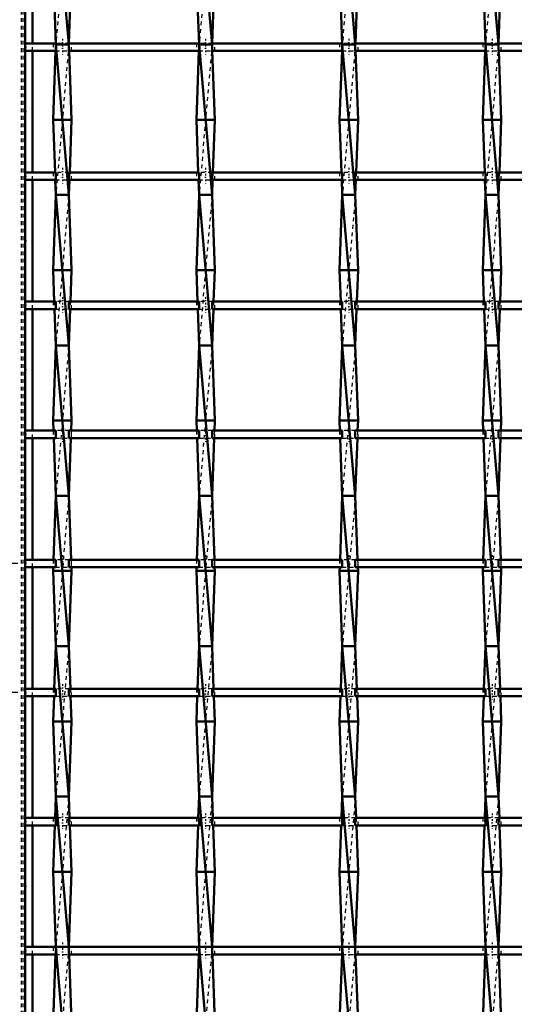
# Model space of a CAD drawing. Header units: millimetres. Extents: x -796 to 551, y -500 to 878.
# Tile 5 of 21: x -449 to -318, y -117 to 145. Entities that reach past the tile are written whole.
import ezdxf

# ---------------------------------------------------------------- set-up
doc = ezdxf.new("R2010")
doc.units = ezdxf.units.MM
doc.linetypes.add('Center', pattern=[1.5, 0.45, -0.5, 0.05, -0.5])
doc.linetypes.add('Dashed', pattern=[2, 1, -1])
for name, color, linetype, lineweight in [('2d ConnectionPoints', 7, 'Continuous', 50), ('AM_0', 7, 'Continuous', 50), ('AM_5', 3, 'Continuous', 25), ('AM_7', 7, 'Center', 25), ('AM_9', 6, 'Dashed', 25)]:
    doc.layers.add(name, color=color, linetype=linetype, lineweight=lineweight)
doc.dimstyles.new('ISO-25', dxfattribs={"dimtxt": 2.5, "dimasz": 2.5, "dimexe": 1.25, "dimexo": 0.625, "dimtad": 1, "dimtxsty": 'Standard', "dimcen": 2.5, "dimadec": 0, "dimazin": 0, "dimtfac": 1, "dimtmove": 0, "dimatfit": 3, "dimfxl": 1, "dimarcsym": 0})

# ---------------------------------------------------------------- blocks, each defined once
blk = doc.blocks.new('3_8jdejsm52g9615kl5ly75rf4p________0_in_LSSP2303438211900100035010_4')
at = {"layer": 'AM_0'}
for p, q in [((-439.88, 178), (-436.42, 138)), ((-440.6, 158), (-439.88, 138)), ((-435.7, 158), (-436.41, 138.32)), ((-439.94, 136.32), (-440.6, 118)), ((-436.42, 138), (-439.88, 138)), ((-439.88, 138), (-436.42, 98)), ((-436.36, 136.32), (-435.7, 118)), ((-440.6, 118), (-440.1, 103.99)), ((-435.7, 118), (-440.6, 118)), ((-435.7, 118), (-436.2, 103.99)), ((-440.03, 101.99), (-439.88, 98)), ((-436.27, 101.99), (-436.42, 98)), ((-439.88, 98), (-440.6, 78)), ((-436.42, 98), (-439.88, 98)), ((-439.88, 98), (-436.42, 58)), ((-436.42, 98), (-435.7, 78)), ((-440.6, 78), (-440.3, 69.66)), ((-435.7, 78), (-440.6, 78)), ((-435.7, 78), (-436, 69.66)), ((-440.23, 67.66), (-439.88, 58)), ((-436.07, 67.66), (-436.42, 58)), ((-439.88, 58), (-440.6, 38)), ((-439.88, 58), (-436.42, 18)), ((-436.42, 58), (-439.88, 58)), ((-436.42, 58), (-435.7, 38)), ((-440.6, 38), (-440.5, 35.33)), ((-435.7, 38), (-440.6, 38)), ((-435.7, 38), (-435.8, 35.33)), ((-440.43, 33.33), (-439.88, 18)), ((-435.87, 33.33), (-436.42, 18)), ((-439.88, 18), (-440.49, 1)), ((-436.42, 18), (-439.88, 18)), ((-439.88, 18), (-436.42, -22)), ((-436.42, 18), (-435.81, 1)), ((-440.56, -1), (-440.6, -2)), ((-435.7, -2), (-440.6, -2)), ((-440.6, -2), (-439.88, -22)), ((-435.7, -2), (-436.42, -22)), ((-435.74, -1), (-435.7, -2)), ((-439.88, -22), (-440.29, -33.33)), ((-436.42, -22), (-439.88, -22)), ((-439.88, -22), (-436.42, -62)), ((-436.42, -22), (-436.01, -33.33)), ((-440.36, -35.33), (-440.6, -42)), ((-435.94, -35.33), (-435.7, -42)), ((-440.6, -42), (-439.88, -62)), ((-435.7, -42), (-440.6, -42)), ((-435.7, -42), (-436.42, -62)), ((-439.88, -62), (-440.09, -67.66)), ((-439.88, -62), (-436.42, -102)), ((-436.42, -62), (-439.88, -62)), ((-436.42, -62), (-436.21, -67.66)), ((-440.16, -69.66), (-440.6, -82)), ((-436.14, -69.66), (-435.7, -82)), ((-440.6, -82), (-439.88, -102)), ((-435.7, -82), (-440.6, -82)), ((-435.7, -82), (-436.42, -101.99)), ((-439.88, -101.99), (-436.42, -142)), ((-436.42, -102), (-439.88, -102)), ((-439.95, -103.99), (-440.6, -122)), ((-436.35, -103.99), (-435.7, -122))]:
    blk.add_line(p, q, dxfattribs=at)
at = {"layer": 'AM_9'}
for p, q in [((-436.42, 178), (-439.88, 138)), ((-439.88, 138), (-439.94, 136.32)), ((-436.42, 138), (-439.88, 98)), ((-436.41, 138.32), (-436.42, 138)), ((-436.42, 138), (-436.36, 136.32)), ((-440.1, 103.99), (-440.03, 101.99)), ((-436.2, 103.99), (-436.27, 101.99)), ((-436.42, 98), (-439.88, 58)), ((-440.3, 69.66), (-440.23, 67.66)), ((-436, 69.66), (-436.07, 67.66)), ((-436.42, 58), (-439.88, 18)), ((-440.5, 35.33), (-440.43, 33.33)), ((-435.8, 35.33), (-435.87, 33.33)), ((-436.42, 18), (-439.88, -22)), ((-440.49, 1), (-440.56, -1)), ((-435.81, 1), (-435.74, -1)), ((-436.42, -22), (-439.88, -62)), ((-440.29, -33.33), (-440.36, -35.33)), ((-436.01, -33.33), (-435.94, -35.33)), ((-436.42, -62), (-439.88, -102)), ((-440.09, -67.66), (-440.16, -69.66)), ((-436.21, -67.66), (-436.14, -69.66)), ((-439.88, -101.99), (-439.95, -103.99)), ((-436.42, -102), (-439.88, -142)), ((-436.42, -101.99), (-436.42, -102)), ((-436.42, -102), (-436.35, -103.99))]:
    blk.add_line(p, q, dxfattribs=at)
blk = doc.blocks.new('4_dcpkgafhj36kax7x0ks3xwd0w________0_in_LSSP2303438211900100035010_4')
at = {"layer": 'AM_0'}
for p, q in [((-401.78, 178), (-398.32, 138)), ((-402.5, 158), (-401.78, 138)), ((-397.6, 158), (-398.31, 138.32)), ((-401.84, 136.32), (-402.5, 118)), ((-401.78, 138), (-398.32, 98)), ((-398.32, 138), (-401.78, 138)), ((-398.26, 136.32), (-397.6, 118)), ((-402.5, 118), (-402, 103.99)), ((-397.6, 118), (-402.5, 118)), ((-397.6, 118), (-398.1, 103.99)), ((-401.93, 101.99), (-401.78, 98)), ((-398.17, 101.99), (-398.32, 98)), ((-401.78, 98), (-402.5, 78)), ((-398.32, 98), (-401.78, 98)), ((-401.78, 98), (-398.32, 58)), ((-398.32, 98), (-397.6, 78)), ((-402.5, 78), (-402.2, 69.66)), ((-397.6, 78), (-402.5, 78)), ((-397.6, 78), (-397.9, 69.66)), ((-402.13, 67.66), (-401.78, 58)), ((-397.97, 67.66), (-398.32, 58)), ((-401.78, 58), (-402.5, 38)), ((-401.78, 58), (-398.32, 18)), ((-398.32, 58), (-401.78, 58)), ((-398.32, 58), (-397.6, 38)), ((-397.6, 38), (-402.5, 38)), ((-402.5, 38), (-402.4, 35.33)), ((-397.6, 38), (-397.7, 35.33)), ((-402.33, 33.33), (-401.78, 18)), ((-397.77, 33.33), (-398.32, 18)), ((-401.78, 18), (-402.39, 1)), ((-401.78, 18), (-398.32, -22)), ((-398.32, 18), (-401.78, 18)), ((-398.32, 18), (-397.71, 1)), ((-402.46, -1), (-402.5, -2)), ((-397.6, -2), (-402.5, -2)), ((-402.5, -2), (-401.78, -22)), ((-397.6, -2), (-398.32, -22)), ((-397.64, -1), (-397.6, -2)), ((-401.78, -22), (-402.19, -33.33)), ((-398.32, -22), (-401.78, -22)), ((-401.78, -22), (-398.32, -62)), ((-398.32, -22), (-397.91, -33.33)), ((-402.26, -35.33), (-402.5, -42)), ((-397.84, -35.33), (-397.6, -42)), ((-402.5, -42), (-401.78, -62)), ((-397.6, -42), (-402.5, -42)), ((-397.6, -42), (-398.32, -62)), ((-401.78, -62), (-401.99, -67.66)), ((-401.78, -62), (-398.32, -102)), ((-398.32, -62), (-401.78, -62)), ((-398.32, -62), (-398.11, -67.66)), ((-402.06, -69.66), (-402.5, -82)), ((-398.04, -69.66), (-397.6, -82)), ((-402.5, -82), (-401.78, -102)), ((-397.6, -82), (-402.5, -82)), ((-397.6, -82), (-398.32, -101.99)), ((-401.78, -102), (-398.32, -142)), ((-398.32, -102), (-401.78, -102)), ((-401.85, -103.99), (-402.5, -122)), ((-398.25, -103.99), (-397.6, -122))]:
    blk.add_line(p, q, dxfattribs=at)
at = {"layer": 'AM_9'}
for p, q in [((-398.32, 178), (-401.78, 138)), ((-401.78, 138), (-401.84, 136.32)), ((-398.32, 138), (-401.78, 98)), ((-398.31, 138.32), (-398.32, 138)), ((-398.32, 138), (-398.26, 136.32)), ((-402, 103.99), (-401.93, 101.99)), ((-398.1, 103.99), (-398.17, 101.99)), ((-398.32, 98), (-401.78, 58)), ((-402.2, 69.66), (-402.13, 67.66)), ((-397.9, 69.66), (-397.97, 67.66)), ((-398.32, 58), (-401.78, 18)), ((-402.4, 35.33), (-402.33, 33.33)), ((-397.7, 35.33), (-397.77, 33.33)), ((-398.32, 18), (-401.78, -22)), ((-402.39, 1), (-402.46, -1)), ((-397.71, 1), (-397.64, -1)), ((-398.32, -22), (-401.78, -62)), ((-402.19, -33.33), (-402.26, -35.33)), ((-397.91, -33.33), (-397.84, -35.33)), ((-398.32, -62), (-401.78, -102)), ((-401.99, -67.66), (-402.06, -69.66)), ((-398.11, -67.66), (-398.04, -69.66)), ((-401.78, -102), (-401.85, -103.99)), ((-398.32, -102), (-401.78, -142)), ((-398.32, -101.99), (-398.32, -102)), ((-398.32, -102), (-398.25, -103.99))]:
    blk.add_line(p, q, dxfattribs=at)
blk = doc.blocks.new('5_rvnbnyqokekzyzpi90rt1ocik________0_in_LSSP2303438211900100035010_4')
at = {"layer": 'AM_0'}
for p, q in [((-363.68, 178), (-360.22, 138)), ((-364.4, 158), (-363.68, 138)), ((-359.5, 158), (-360.21, 138.32)), ((-363.74, 136.32), (-364.4, 118)), ((-363.68, 138), (-360.22, 98)), ((-360.22, 138), (-363.68, 138)), ((-360.16, 136.32), (-359.5, 118)), ((-364.4, 118), (-363.9, 103.99)), ((-359.5, 118), (-364.4, 118)), ((-359.5, 118), (-360, 103.99)), ((-363.83, 101.99), (-363.68, 98)), ((-360.07, 101.99), (-360.22, 98)), ((-363.68, 98), (-364.4, 78)), ((-360.22, 98), (-363.68, 98)), ((-363.68, 98), (-360.22, 58)), ((-360.22, 98), (-359.5, 78)), ((-359.5, 78), (-364.4, 78)), ((-364.4, 78), (-364.1, 69.66)), ((-359.5, 78), (-359.8, 69.66)), ((-364.03, 67.66), (-363.68, 58)), ((-359.87, 67.66), (-360.22, 58)), ((-363.68, 58), (-364.4, 38)), ((-360.22, 58), (-363.68, 58)), ((-363.68, 58), (-360.22, 18)), ((-360.22, 58), (-359.5, 38)), ((-359.5, 38), (-364.4, 38)), ((-364.4, 38), (-364.3, 35.33)), ((-359.5, 38), (-359.6, 35.33)), ((-364.23, 33.33), (-363.68, 18)), ((-359.67, 33.33), (-360.22, 18)), ((-363.68, 18), (-364.29, 1)), ((-363.68, 18), (-360.22, -22)), ((-360.22, 18), (-363.68, 18)), ((-360.22, 18), (-359.61, 1)), ((-364.36, -1), (-364.4, -2)), ((-359.5, -2), (-364.4, -2)), ((-364.4, -2), (-363.68, -22)), ((-359.5, -2), (-360.22, -22)), ((-359.54, -1), (-359.5, -2)), ((-363.68, -22), (-364.09, -33.33)), ((-360.22, -22), (-363.68, -22)), ((-363.68, -22), (-360.22, -62)), ((-360.22, -22), (-359.81, -33.33)), ((-364.16, -35.33), (-364.4, -42)), ((-359.74, -35.33), (-359.5, -42)), ((-364.4, -42), (-363.68, -62)), ((-359.5, -42), (-364.4, -42)), ((-359.5, -42), (-360.22, -62)), ((-363.68, -62), (-363.89, -67.66)), ((-363.68, -62), (-360.22, -102)), ((-360.22, -62), (-363.68, -62)), ((-360.22, -62), (-360.01, -67.66)), ((-363.96, -69.66), (-364.4, -82)), ((-359.94, -69.66), (-359.5, -82)), ((-359.5, -82), (-364.4, -82)), ((-364.4, -82), (-363.68, -102)), ((-359.5, -82), (-360.22, -101.99)), ((-363.68, -102), (-360.22, -142)), ((-360.22, -102), (-363.68, -102)), ((-363.75, -103.99), (-364.4, -122)), ((-360.15, -103.99), (-359.5, -122))]:
    blk.add_line(p, q, dxfattribs=at)
at = {"layer": 'AM_9'}
for p, q in [((-360.22, 178), (-363.68, 138)), ((-363.68, 138), (-363.74, 136.32)), ((-360.22, 138), (-363.68, 98)), ((-360.21, 138.32), (-360.22, 138)), ((-360.22, 138), (-360.16, 136.32)), ((-363.9, 103.99), (-363.83, 101.99)), ((-360, 103.99), (-360.07, 101.99)), ((-360.22, 98), (-363.68, 58)), ((-364.1, 69.66), (-364.03, 67.66)), ((-359.8, 69.66), (-359.87, 67.66)), ((-360.22, 58), (-363.68, 18)), ((-364.3, 35.33), (-364.23, 33.33)), ((-359.6, 35.33), (-359.67, 33.33)), ((-360.22, 18), (-363.68, -22)), ((-364.29, 1), (-364.36, -1)), ((-359.61, 1), (-359.54, -1)), ((-360.22, -22), (-363.68, -62)), ((-364.09, -33.33), (-364.16, -35.33)), ((-359.81, -33.33), (-359.74, -35.33)), ((-360.22, -62), (-363.68, -102)), ((-363.89, -67.66), (-363.96, -69.66)), ((-360.01, -67.66), (-359.94, -69.66)), ((-363.68, -102), (-363.75, -103.99)), ((-360.22, -102), (-363.68, -142)), ((-360.22, -101.99), (-360.22, -102)), ((-360.22, -102), (-360.15, -103.99))]:
    blk.add_line(p, q, dxfattribs=at)
blk = doc.blocks.new('6_2ymrbvl5xlm0zqnermw9k2z6b________0_in_LSSP2303438211900100035010_4')
at = {"layer": 'AM_0'}
for p, q in [((-325.58, 178), (-322.12, 138)), ((-326.3, 158), (-325.58, 138)), ((-321.4, 158), (-322.11, 138.32)), ((-325.64, 136.32), (-326.3, 118)), ((-325.58, 138), (-322.12, 98)), ((-322.12, 138), (-325.58, 138)), ((-322.06, 136.32), (-321.4, 118)), ((-321.4, 118), (-326.3, 118)), ((-326.3, 118), (-325.8, 103.99)), ((-321.4, 118), (-321.9, 103.99)), ((-325.73, 101.99), (-325.58, 98)), ((-321.97, 101.99), (-322.12, 98)), ((-325.58, 98), (-326.3, 78)), ((-325.58, 98), (-322.12, 58)), ((-322.12, 98), (-325.58, 98)), ((-322.12, 98), (-321.4, 78)), ((-321.4, 78), (-326.3, 78)), ((-326.3, 78), (-326, 69.66)), ((-321.4, 78), (-321.7, 69.66)), ((-325.93, 67.66), (-325.58, 58)), ((-321.77, 67.66), (-322.12, 58)), ((-325.58, 58), (-326.3, 38)), ((-322.12, 58), (-325.58, 58)), ((-325.58, 58), (-322.12, 18)), ((-322.12, 58), (-321.4, 38)), ((-321.4, 38), (-326.3, 38)), ((-326.3, 38), (-326.2, 35.33)), ((-321.4, 38), (-321.5, 35.33)), ((-326.13, 33.33), (-325.58, 18)), ((-321.57, 33.33), (-322.12, 18)), ((-325.58, 18), (-326.19, 1)), ((-325.58, 18), (-322.12, -22)), ((-322.12, 18), (-325.58, 18)), ((-322.12, 18), (-321.51, 1)), ((-326.26, -1), (-326.3, -2)), ((-321.4, -2), (-326.3, -2)), ((-326.3, -2), (-325.58, -22)), ((-321.4, -2), (-322.12, -22)), ((-321.44, -1), (-321.4, -2)), ((-325.58, -22), (-325.99, -33.33)), ((-325.58, -22), (-322.12, -62)), ((-322.12, -22), (-325.58, -22)), ((-322.12, -22), (-321.71, -33.33)), ((-326.06, -35.33), (-326.3, -42)), ((-321.64, -35.33), (-321.4, -42)), ((-321.4, -42), (-326.3, -42)), ((-326.3, -42), (-325.58, -62)), ((-321.4, -42), (-322.12, -62)), ((-325.58, -62), (-325.79, -67.66)), ((-325.58, -62), (-322.12, -102)), ((-322.12, -62), (-325.58, -62)), ((-322.12, -62), (-321.91, -67.66)), ((-325.86, -69.66), (-326.3, -82)), ((-321.84, -69.66), (-321.4, -82)), ((-326.3, -82), (-325.58, -102)), ((-321.4, -82), (-326.3, -82)), ((-321.4, -82), (-322.12, -101.99)), ((-325.58, -102), (-322.12, -142)), ((-322.12, -102), (-325.58, -102)), ((-325.65, -103.99), (-326.3, -122)), ((-322.05, -103.99), (-321.4, -122))]:
    blk.add_line(p, q, dxfattribs=at)
at = {"layer": 'AM_9'}
for p, q in [((-322.12, 178), (-325.58, 138)), ((-325.58, 138), (-325.64, 136.32)), ((-322.12, 138), (-325.58, 98)), ((-322.11, 138.32), (-322.12, 138)), ((-322.12, 138), (-322.06, 136.32)), ((-325.8, 103.99), (-325.73, 101.99)), ((-321.9, 103.99), (-321.97, 101.99)), ((-322.12, 98), (-325.58, 58)), ((-326, 69.66), (-325.93, 67.66)), ((-321.7, 69.66), (-321.77, 67.66)), ((-322.12, 58), (-325.58, 18)), ((-326.2, 35.33), (-326.13, 33.33)), ((-321.5, 35.33), (-321.57, 33.33)), ((-322.12, 18), (-325.58, -22)), ((-326.19, 1), (-326.26, -1)), ((-321.51, 1), (-321.44, -1)), ((-322.12, -22), (-325.58, -62)), ((-325.99, -33.33), (-326.06, -35.33)), ((-321.71, -33.33), (-321.64, -35.33)), ((-322.12, -62), (-325.58, -102)), ((-325.79, -67.66), (-325.86, -69.66)), ((-321.91, -67.66), (-321.84, -69.66)), ((-325.58, -102), (-325.65, -103.99)), ((-322.12, -102), (-325.58, -142)), ((-322.12, -101.99), (-322.12, -102)), ((-322.12, -102), (-322.05, -103.99))]:
    blk.add_line(p, q, dxfattribs=at)
blk = doc.blocks.new('39_ptw5drsbfjro4c66n77ce3ouj________0_in_LSSP2303438211900100035010_4')
at = {"layer": 'AM_0'}
for p, q in [((-439.88, -101.99), (-448, -101.99)), ((-448, -101.99), (-448, -103.99)), ((-439.88, -101.99), (-439.88, -103.99)), ((-401.78, -101.99), (-436.42, -101.99)), ((-436.42, -103.99), (-436.42, -101.99)), ((-401.78, -101.99), (-401.78, -103.99)), ((-363.68, -101.99), (-398.32, -101.99)), ((-398.32, -103.99), (-398.32, -101.99)), ((-363.68, -101.99), (-363.68, -103.99)), ((-325.58, -101.99), (-360.22, -101.99)), ((-360.22, -103.99), (-360.22, -101.99)), ((-325.58, -101.99), (-325.58, -103.99)), ((-287.48, -101.99), (-322.12, -101.99)), ((-322.12, -103.99), (-322.12, -101.99)), ((-439.88, -103.99), (-448, -103.99)), ((-401.78, -103.99), (-436.42, -103.99)), ((-363.68, -103.99), (-398.32, -103.99)), ((-325.58, -103.99), (-360.22, -103.99)), ((-287.48, -103.99), (-322.12, -103.99))]:
    blk.add_line(p, q, dxfattribs=at)
at = {"layer": 'AM_7'}
for p, q in [((-438.15, -100.79), (-438.15, -105.19)), ((-400.05, -100.79), (-400.05, -105.19)), ((-361.95, -100.79), (-361.95, -105.19)), ((-323.85, -100.79), (-323.85, -105.19))]:
    blk.add_line(p, q, dxfattribs=at)
at = {"layer": 'AM_9'}
for p, q in [((-440.6, -101.99), (-440.6, -103.99)), ((-436.42, -101.99), (-439.88, -101.99)), ((-435.7, -103.99), (-435.7, -101.99)), ((-402.5, -101.99), (-402.5, -103.99)), ((-398.32, -101.99), (-401.78, -101.99)), ((-397.6, -103.99), (-397.6, -101.99)), ((-364.4, -101.99), (-364.4, -103.99)), ((-360.22, -101.99), (-363.68, -101.99)), ((-359.5, -103.99), (-359.5, -101.99)), ((-326.3, -101.99), (-326.3, -103.99)), ((-322.12, -101.99), (-325.58, -101.99)), ((-321.4, -103.99), (-321.4, -101.99)), ((-439.88, -103.99), (-436.42, -103.99)), ((-401.78, -103.99), (-398.32, -103.99)), ((-363.68, -103.99), (-360.22, -103.99)), ((-325.58, -103.99), (-322.12, -103.99))]:
    blk.add_line(p, q, dxfattribs=at)
blk = doc.blocks.new('40_gvkijvi82iw4tz45smibr00xq________0_in_LSSP2303438211900100035010_4')
at = {"layer": 'AM_0'}
for p, q in [((-439.88, -67.66), (-448, -67.66)), ((-448, -67.66), (-448, -69.66)), ((-439.88, -67.66), (-439.88, -69.66)), ((-401.78, -67.66), (-436.42, -67.66)), ((-436.42, -69.66), (-436.42, -67.66)), ((-401.78, -67.66), (-401.78, -69.66)), ((-398.32, -69.66), (-398.32, -67.66)), ((-363.68, -67.66), (-398.32, -67.66)), ((-363.68, -67.66), (-363.68, -69.66)), ((-325.58, -67.66), (-360.22, -67.66)), ((-360.22, -69.66), (-360.22, -67.66)), ((-325.58, -67.66), (-325.58, -69.66)), ((-322.12, -69.66), (-322.12, -67.66)), ((-287.48, -67.66), (-322.12, -67.66)), ((-439.88, -69.66), (-448, -69.66)), ((-401.78, -69.66), (-436.42, -69.66)), ((-363.68, -69.66), (-398.32, -69.66)), ((-325.58, -69.66), (-360.22, -69.66)), ((-287.48, -69.66), (-322.12, -69.66))]:
    blk.add_line(p, q, dxfattribs=at)
at = {"layer": 'AM_7'}
for p, q in [((-438.15, -66.46), (-438.15, -70.86)), ((-400.05, -66.46), (-400.05, -70.86)), ((-361.95, -66.46), (-361.95, -70.86)), ((-323.85, -66.46), (-323.85, -70.86))]:
    blk.add_line(p, q, dxfattribs=at)
at = {"layer": 'AM_9'}
for p, q in [((-440.6, -67.66), (-440.6, -69.66)), ((-436.42, -67.66), (-439.88, -67.66)), ((-435.7, -69.66), (-435.7, -67.66)), ((-402.5, -67.66), (-402.5, -69.66)), ((-398.32, -67.66), (-401.78, -67.66)), ((-397.6, -69.66), (-397.6, -67.66)), ((-364.4, -67.66), (-364.4, -69.66)), ((-360.22, -67.66), (-363.68, -67.66)), ((-359.5, -69.66), (-359.5, -67.66)), ((-326.3, -67.66), (-326.3, -69.66)), ((-322.12, -67.66), (-325.58, -67.66)), ((-321.4, -69.66), (-321.4, -67.66)), ((-439.88, -69.66), (-436.42, -69.66)), ((-401.78, -69.66), (-398.32, -69.66)), ((-363.68, -69.66), (-360.22, -69.66)), ((-325.58, -69.66), (-322.12, -69.66))]:
    blk.add_line(p, q, dxfattribs=at)
blk = doc.blocks.new('41_u8jwjjkvm3clsqj5rd37l8l0f________0_in_LSSP2303438211900100035010_4')
at = {"layer": 'AM_0'}
for p, q in [((-439.88, -33.33), (-448, -33.33)), ((-448, -33.33), (-448, -35.33)), ((-439.88, -33.33), (-439.88, -35.33)), ((-401.78, -33.33), (-436.42, -33.33)), ((-436.42, -35.33), (-436.42, -33.33)), ((-401.78, -33.33), (-401.78, -35.33)), ((-363.68, -33.33), (-398.32, -33.33)), ((-398.32, -35.33), (-398.32, -33.33)), ((-363.68, -33.33), (-363.68, -35.33)), ((-325.58, -33.33), (-360.22, -33.33)), ((-360.22, -35.33), (-360.22, -33.33)), ((-325.58, -33.33), (-325.58, -35.33)), ((-287.48, -33.33), (-322.12, -33.33)), ((-322.12, -35.33), (-322.12, -33.33)), ((-439.88, -35.33), (-448, -35.33)), ((-401.78, -35.33), (-436.42, -35.33)), ((-363.68, -35.33), (-398.32, -35.33)), ((-325.58, -35.33), (-360.22, -35.33)), ((-287.48, -35.33), (-322.12, -35.33))]:
    blk.add_line(p, q, dxfattribs=at)
at = {"layer": 'AM_7'}
for p, q in [((-438.15, -32.13), (-438.15, -36.53)), ((-400.05, -32.13), (-400.05, -36.53)), ((-361.95, -32.13), (-361.95, -36.53)), ((-323.85, -32.13), (-323.85, -36.53))]:
    blk.add_line(p, q, dxfattribs=at)
at = {"layer": 'AM_9'}
for p, q in [((-440.6, -33.33), (-440.6, -35.33)), ((-436.42, -33.33), (-439.88, -33.33)), ((-435.7, -35.33), (-435.7, -33.33)), ((-402.5, -33.33), (-402.5, -35.33)), ((-398.32, -33.33), (-401.78, -33.33)), ((-397.6, -35.33), (-397.6, -33.33)), ((-364.4, -33.33), (-364.4, -35.33)), ((-360.22, -33.33), (-363.68, -33.33)), ((-359.5, -35.33), (-359.5, -33.33)), ((-326.3, -33.33), (-326.3, -35.33)), ((-322.12, -33.33), (-325.58, -33.33)), ((-321.4, -35.33), (-321.4, -33.33)), ((-439.88, -35.33), (-436.42, -35.33)), ((-401.78, -35.33), (-398.32, -35.33)), ((-363.68, -35.33), (-360.22, -35.33)), ((-325.58, -35.33), (-322.12, -35.33))]:
    blk.add_line(p, q, dxfattribs=at)
blk = doc.blocks.new('42_5miu6ffzfl0ps7xm7vgve4ima________0_in_LSSP2303438211900100035010_4')
at = {"layer": 'AM_0'}
for p, q in [((-439.88, 1), (-448, 1)), ((-448, 1), (-448, -1)), ((-439.88, 1), (-439.88, -1)), ((-401.78, 1), (-436.42, 1)), ((-436.42, -1), (-436.42, 1)), ((-401.78, 1), (-401.78, -1)), ((-398.32, -1), (-398.32, 1)), ((-363.68, 1), (-398.32, 1)), ((-363.68, 1), (-363.68, -1)), ((-360.22, -1), (-360.22, 1)), ((-325.58, 1), (-360.22, 1)), ((-325.58, 1), (-325.58, -1)), ((-287.48, 1), (-322.12, 1)), ((-322.12, -1), (-322.12, 1)), ((-439.88, -1), (-448, -1)), ((-401.78, -1), (-436.42, -1)), ((-363.68, -1), (-398.32, -1)), ((-325.58, -1), (-360.22, -1)), ((-287.48, -1), (-322.12, -1))]:
    blk.add_line(p, q, dxfattribs=at)
at = {"layer": 'AM_7'}
for p, q in [((-438.15, 2.2), (-438.15, -2.2)), ((-400.05, 2.2), (-400.05, -2.2)), ((-361.95, 2.2), (-361.95, -2.2)), ((-323.85, 2.2), (-323.85, -2.2))]:
    blk.add_line(p, q, dxfattribs=at)
at = {"layer": 'AM_9'}
for p, q in [((-440.6, 1), (-440.6, -1)), ((-436.42, 1), (-439.88, 1)), ((-435.7, -1), (-435.7, 1)), ((-402.5, 1), (-402.5, -1)), ((-398.32, 1), (-401.78, 1)), ((-397.6, -1), (-397.6, 1)), ((-364.4, 1), (-364.4, -1)), ((-360.22, 1), (-363.68, 1)), ((-359.5, -1), (-359.5, 1)), ((-326.3, 1), (-326.3, -1)), ((-322.12, 1), (-325.58, 1)), ((-321.4, -1), (-321.4, 1)), ((-439.88, -1), (-436.42, -1)), ((-401.78, -1), (-398.32, -1)), ((-363.68, -1), (-360.22, -1)), ((-325.58, -1), (-322.12, -1))]:
    blk.add_line(p, q, dxfattribs=at)
blk = doc.blocks.new('43_rxayvdmhwr4jgshs24gh3sd2f________0_in_LSSP2303438211900100035010_4')
at = {"layer": 'AM_0'}
for p, q in [((-439.88, 35.33), (-448, 35.33)), ((-448, 35.33), (-448, 33.33)), ((-439.88, 35.33), (-439.88, 33.33)), ((-401.78, 35.33), (-436.42, 35.33)), ((-436.42, 33.33), (-436.42, 35.33)), ((-401.78, 35.33), (-401.78, 33.33)), ((-363.68, 35.33), (-398.32, 35.33)), ((-398.32, 33.33), (-398.32, 35.33)), ((-363.68, 35.33), (-363.68, 33.33)), ((-325.58, 35.33), (-360.22, 35.33)), ((-360.22, 33.33), (-360.22, 35.33)), ((-325.58, 35.33), (-325.58, 33.33)), ((-287.48, 35.33), (-322.12, 35.33)), ((-322.12, 33.33), (-322.12, 35.33)), ((-439.88, 33.33), (-448, 33.33)), ((-401.78, 33.33), (-436.42, 33.33)), ((-363.68, 33.33), (-398.32, 33.33)), ((-325.58, 33.33), (-360.22, 33.33)), ((-287.48, 33.33), (-322.12, 33.33))]:
    blk.add_line(p, q, dxfattribs=at)
at = {"layer": 'AM_7'}
for p, q in [((-438.15, 36.53), (-438.15, 32.13)), ((-400.05, 36.53), (-400.05, 32.13)), ((-361.95, 36.53), (-361.95, 32.13)), ((-323.85, 36.53), (-323.85, 32.13))]:
    blk.add_line(p, q, dxfattribs=at)
at = {"layer": 'AM_9'}
for p, q in [((-440.6, 35.33), (-440.6, 33.33)), ((-436.42, 35.33), (-439.88, 35.33)), ((-435.7, 33.33), (-435.7, 35.33)), ((-402.5, 35.33), (-402.5, 33.33)), ((-398.32, 35.33), (-401.78, 35.33)), ((-397.6, 33.33), (-397.6, 35.33)), ((-364.4, 35.33), (-364.4, 33.33)), ((-360.22, 35.33), (-363.68, 35.33)), ((-359.5, 33.33), (-359.5, 35.33)), ((-326.3, 35.33), (-326.3, 33.33)), ((-322.12, 35.33), (-325.58, 35.33)), ((-321.4, 33.33), (-321.4, 35.33)), ((-439.88, 33.33), (-436.42, 33.33)), ((-401.78, 33.33), (-398.32, 33.33)), ((-363.68, 33.33), (-360.22, 33.33)), ((-325.58, 33.33), (-322.12, 33.33))]:
    blk.add_line(p, q, dxfattribs=at)
blk = doc.blocks.new('44_gzlj5ggo2onx0og8abytt25cj________0_in_LSSP2303438211900100035010_4')
at = {"layer": 'AM_0'}
for p, q in [((-439.88, 69.66), (-448, 69.66)), ((-448, 69.66), (-448, 67.66)), ((-439.88, 69.66), (-439.88, 67.66)), ((-401.78, 69.66), (-436.42, 69.66)), ((-436.42, 67.66), (-436.42, 69.66)), ((-401.78, 69.66), (-401.78, 67.66)), ((-398.32, 67.66), (-398.32, 69.66)), ((-363.68, 69.66), (-398.32, 69.66)), ((-363.68, 69.66), (-363.68, 67.66)), ((-360.22, 67.66), (-360.22, 69.66)), ((-325.58, 69.66), (-360.22, 69.66)), ((-325.58, 69.66), (-325.58, 67.66)), ((-287.48, 69.66), (-322.12, 69.66)), ((-322.12, 67.66), (-322.12, 69.66)), ((-439.88, 67.66), (-448, 67.66)), ((-401.78, 67.66), (-436.42, 67.66)), ((-363.68, 67.66), (-398.32, 67.66)), ((-325.58, 67.66), (-360.22, 67.66)), ((-287.48, 67.66), (-322.12, 67.66))]:
    blk.add_line(p, q, dxfattribs=at)
at = {"layer": 'AM_7'}
for p, q in [((-438.15, 70.86), (-438.15, 66.46)), ((-400.05, 70.86), (-400.05, 66.46)), ((-361.95, 70.86), (-361.95, 66.46)), ((-323.85, 70.86), (-323.85, 66.46))]:
    blk.add_line(p, q, dxfattribs=at)
at = {"layer": 'AM_9'}
for p, q in [((-440.6, 69.66), (-440.6, 67.66)), ((-436.42, 69.66), (-439.88, 69.66)), ((-435.7, 67.66), (-435.7, 69.66)), ((-402.5, 69.66), (-402.5, 67.66)), ((-398.32, 69.66), (-401.78, 69.66)), ((-397.6, 67.66), (-397.6, 69.66)), ((-364.4, 69.66), (-364.4, 67.66)), ((-360.22, 69.66), (-363.68, 69.66)), ((-359.5, 67.66), (-359.5, 69.66)), ((-326.3, 69.66), (-326.3, 67.66)), ((-322.12, 69.66), (-325.58, 69.66)), ((-321.4, 67.66), (-321.4, 69.66)), ((-439.88, 67.66), (-436.42, 67.66)), ((-401.78, 67.66), (-398.32, 67.66)), ((-363.68, 67.66), (-360.22, 67.66)), ((-325.58, 67.66), (-322.12, 67.66))]:
    blk.add_line(p, q, dxfattribs=at)
blk = doc.blocks.new('45_o0iu6vyrt1nj77r0tgn7n27cn________0_in_LSSP2303438211900100035010_4')
at = {"layer": 'AM_0'}
for p, q in [((-439.88, 103.99), (-448, 103.99)), ((-448, 103.99), (-448, 101.99)), ((-439.88, 103.99), (-439.88, 101.99)), ((-401.78, 103.99), (-436.42, 103.99)), ((-436.42, 101.99), (-436.42, 103.99)), ((-401.78, 103.99), (-401.78, 101.99)), ((-363.68, 103.99), (-398.32, 103.99)), ((-398.32, 101.99), (-398.32, 103.99)), ((-363.68, 103.99), (-363.68, 101.99)), ((-360.22, 101.99), (-360.22, 103.99)), ((-325.58, 103.99), (-360.22, 103.99)), ((-325.58, 103.99), (-325.58, 101.99)), ((-322.12, 101.99), (-322.12, 103.99)), ((-287.48, 103.99), (-322.12, 103.99)), ((-439.88, 101.99), (-448, 101.99)), ((-401.78, 101.99), (-436.42, 101.99)), ((-363.68, 101.99), (-398.32, 101.99)), ((-325.58, 101.99), (-360.22, 101.99)), ((-287.48, 101.99), (-322.12, 101.99))]:
    blk.add_line(p, q, dxfattribs=at)
at = {"layer": 'AM_7'}
for p, q in [((-438.15, 105.19), (-438.15, 100.79)), ((-400.05, 105.19), (-400.05, 100.79)), ((-361.95, 105.19), (-361.95, 100.79)), ((-323.85, 105.19), (-323.85, 100.79))]:
    blk.add_line(p, q, dxfattribs=at)
at = {"layer": 'AM_9'}
for p, q in [((-440.6, 103.99), (-440.6, 101.99)), ((-436.42, 103.99), (-439.88, 103.99)), ((-435.7, 101.99), (-435.7, 103.99)), ((-402.5, 103.99), (-402.5, 101.99)), ((-398.32, 103.99), (-401.78, 103.99)), ((-397.6, 101.99), (-397.6, 103.99)), ((-364.4, 103.99), (-364.4, 101.99)), ((-360.22, 103.99), (-363.68, 103.99)), ((-359.5, 101.99), (-359.5, 103.99)), ((-326.3, 103.99), (-326.3, 101.99)), ((-322.12, 103.99), (-325.58, 103.99)), ((-321.4, 101.99), (-321.4, 103.99)), ((-439.88, 101.99), (-436.42, 101.99)), ((-401.78, 101.99), (-398.32, 101.99)), ((-363.68, 101.99), (-360.22, 101.99)), ((-325.58, 101.99), (-322.12, 101.99))]:
    blk.add_line(p, q, dxfattribs=at)
blk = doc.blocks.new('46_0pkipxyjgwjwzbzybq41fnezc________0_in_LSSP2303438211900100035010_4')
at = {"layer": 'AM_0'}
for p, q in [((-439.88, 138.32), (-448, 138.32)), ((-448, 138.32), (-448, 136.32)), ((-439.88, 136.32), (-448, 136.32)), ((-439.88, 138.32), (-439.88, 136.32)), ((-401.78, 138.32), (-436.42, 138.32)), ((-436.42, 136.32), (-436.42, 138.32)), ((-401.78, 136.32), (-436.42, 136.32)), ((-401.78, 138.32), (-401.78, 136.32)), ((-363.68, 138.32), (-398.32, 138.32)), ((-398.32, 136.32), (-398.32, 138.32)), ((-363.68, 136.32), (-398.32, 136.32)), ((-363.68, 138.32), (-363.68, 136.32)), ((-325.58, 138.32), (-360.22, 138.32)), ((-360.22, 136.32), (-360.22, 138.32)), ((-325.58, 136.32), (-360.22, 136.32)), ((-325.58, 138.32), (-325.58, 136.32)), ((-287.48, 138.32), (-322.12, 138.32)), ((-322.12, 136.32), (-322.12, 138.32)), ((-287.48, 136.32), (-322.12, 136.32))]:
    blk.add_line(p, q, dxfattribs=at)
at = {"layer": 'AM_7'}
for p, q in [((-438.15, 139.52), (-438.15, 135.12)), ((-400.05, 139.52), (-400.05, 135.12)), ((-361.95, 139.52), (-361.95, 135.12)), ((-323.85, 139.52), (-323.85, 135.12))]:
    blk.add_line(p, q, dxfattribs=at)
at = {"layer": 'AM_9'}
for p, q in [((-440.6, 138.32), (-440.6, 136.32)), ((-436.42, 138.32), (-439.89, 138.32)), ((-439.88, 136.32), (-436.42, 136.32)), ((-435.7, 136.32), (-435.7, 138.32)), ((-402.5, 138.32), (-402.5, 136.32)), ((-398.31, 138.32), (-401.79, 138.32)), ((-401.78, 136.32), (-398.32, 136.32)), ((-397.6, 136.32), (-397.6, 138.32)), ((-364.4, 138.32), (-364.4, 136.32)), ((-360.21, 138.32), (-363.69, 138.32)), ((-363.68, 136.32), (-360.22, 136.32)), ((-359.5, 136.32), (-359.5, 138.32)), ((-326.3, 138.32), (-326.3, 136.32)), ((-322.11, 138.32), (-325.59, 138.32)), ((-325.58, 136.32), (-322.12, 136.32)), ((-321.4, 136.32), (-321.4, 138.32))]:
    blk.add_line(p, q, dxfattribs=at)
blk = doc.blocks.new('57_ymrh9jo65em4au1ylaii5cngh________0_in_LSSP2303438211900100035010_4')
at = {"layer": 'AM_0'}
for p, q in [((-448, -498), (-448, 498)), ((-446.05, 138.32), (-446.05, 170.65)), ((-446.05, 103.99), (-446.05, 136.32)), ((-446.05, 69.66), (-446.05, 101.99)), ((-446.05, 35.33), (-446.05, 67.66)), ((-446.05, 1), (-446.05, 33.33)), ((-446.05, -33.33), (-446.05, -1)), ((-446.05, -67.66), (-446.05, -35.33)), ((-446.05, -101.99), (-446.05, -69.66)), ((-446.05, -136.32), (-446.05, -103.99))]:
    blk.add_line(p, q, dxfattribs=at)
at = {"layer": 'AM_9'}
for p, q in [((-448.99, -498), (-448.99, 498)), ((-448.55, -498), (-448.55, 498)), ((-446.05, 136.32), (-446.05, 138.32)), ((-446.05, 101.99), (-446.05, 103.99)), ((-446.05, 67.66), (-446.05, 69.66)), ((-446.05, 33.33), (-446.05, 35.33)), ((-446.05, -1), (-446.05, 1)), ((-446.05, -35.33), (-446.05, -33.33)), ((-446.05, -69.66), (-446.05, -67.66)), ((-446.05, -103.99), (-446.05, -101.99))]:
    blk.add_line(p, q, dxfattribs=at)
blk = doc.blocks.new('*D61')
at = {"layer": 'AM_5', "color": 0, "lineweight": -2}
for p, q in [((-550, 40), (-550, 80)), ((-450, 0), (-550, 0)), ((-550, -34.33), (-550, 0)), ((-450, -34.33), (-550, -34.33)), ((-550, -74.33), (-550, -114.33))]:
    blk.add_line(p, q, dxfattribs=at)
at = {"layer": 'AM_5', "color": 0}
for points in [[(-556.67, 40), (-543.33, 40), (-550, 0)], [(-543.33, -74.33), (-556.67, -74.33), (-550, -34.33)]]:
    blk.add_solid(points, dxfattribs=at)
at = {"layer": 'Defpoints', "color": 0}
for p in [(-550, 0), (-450, 0), (-450, -34.33)]:
    blk.add_point(p, dxfattribs=at)
at = {"layer": 'AM_5', "color": 0, "insert": (-570, 224), "char_height": 40, "attachment_point": 5, "rotation": 90}
blk.add_mtext('TT = 34.3 mm', dxfattribs=at)

msp = doc.modelspace()

# ---------------------------------------------------------------- linework, layer by layer
at = {"layer": '2d ConnectionPoints'}
for p in [(-448, 137.32), (-448, 137.32), (-448, 120.155), (-448, 102.99), (-448, 102.99), (-448, 85.825), (-448, 68.66), (-448, 68.66), (-448, 51.495), (-448, 34.33), (-448, 34.33), (-448, 17.165), (-448, 0), (-448, 0), (-448, -17.165), (-448, -34.33), (-448, -34.33), (-448, -51.495), (-448, -68.66), (-448, -68.66), (-448, -85.825), (-448, -102.99), (-448, -102.99)]:
    msp.add_point(p, dxfattribs=at)

# ---------------------------------------------------------------- block references
for name in ['57_ymrh9jo65em4au1ylaii5cngh________0_in_LSSP2303438211900100035010_4', '3_8jdejsm52g9615kl5ly75rf4p________0_in_LSSP2303438211900100035010_4', '4_dcpkgafhj36kax7x0ks3xwd0w________0_in_LSSP2303438211900100035010_4', '5_rvnbnyqokekzyzpi90rt1ocik________0_in_LSSP2303438211900100035010_4', '6_2ymrbvl5xlm0zqnermw9k2z6b________0_in_LSSP2303438211900100035010_4', '46_0pkipxyjgwjwzbzybq41fnezc________0_in_LSSP2303438211900100035010_4', '45_o0iu6vyrt1nj77r0tgn7n27cn________0_in_LSSP2303438211900100035010_4', '44_gzlj5ggo2onx0og8abytt25cj________0_in_LSSP2303438211900100035010_4', '43_rxayvdmhwr4jgshs24gh3sd2f________0_in_LSSP2303438211900100035010_4', '42_5miu6ffzfl0ps7xm7vgve4ima________0_in_LSSP2303438211900100035010_4', '41_u8jwjjkvm3clsqj5rd37l8l0f________0_in_LSSP2303438211900100035010_4', '40_gvkijvi82iw4tz45smibr00xq________0_in_LSSP2303438211900100035010_4', '39_ptw5drsbfjro4c66n77ce3ouj________0_in_LSSP2303438211900100035010_4']:
    msp.add_blockref(name, (0, 0))

# ---------------------------------------------------------------- dimensions: what is measured, and where the dimension line sits
at = {"layer": 'AM_5'}
dim = msp.add_linear_dim(base=(-550, 0), p1=(-450, -34.33), p2=(-450, 0), angle=90, text='TT = 34.3 mm', dimstyle='ISO-25', override={"dimtxt": 40, "dimasz": 40, "dimexe": 0, "dimexo": 0, "dimgap": 12}, dxfattribs=at)
dim.commit()
dim.dimension.update_dxf_attribs({"geometry": '*D61', "text_midpoint": (-570, 224), "dimtype": 160, "text_rotation": 90})

doc.saveas('drawing.dxf')
